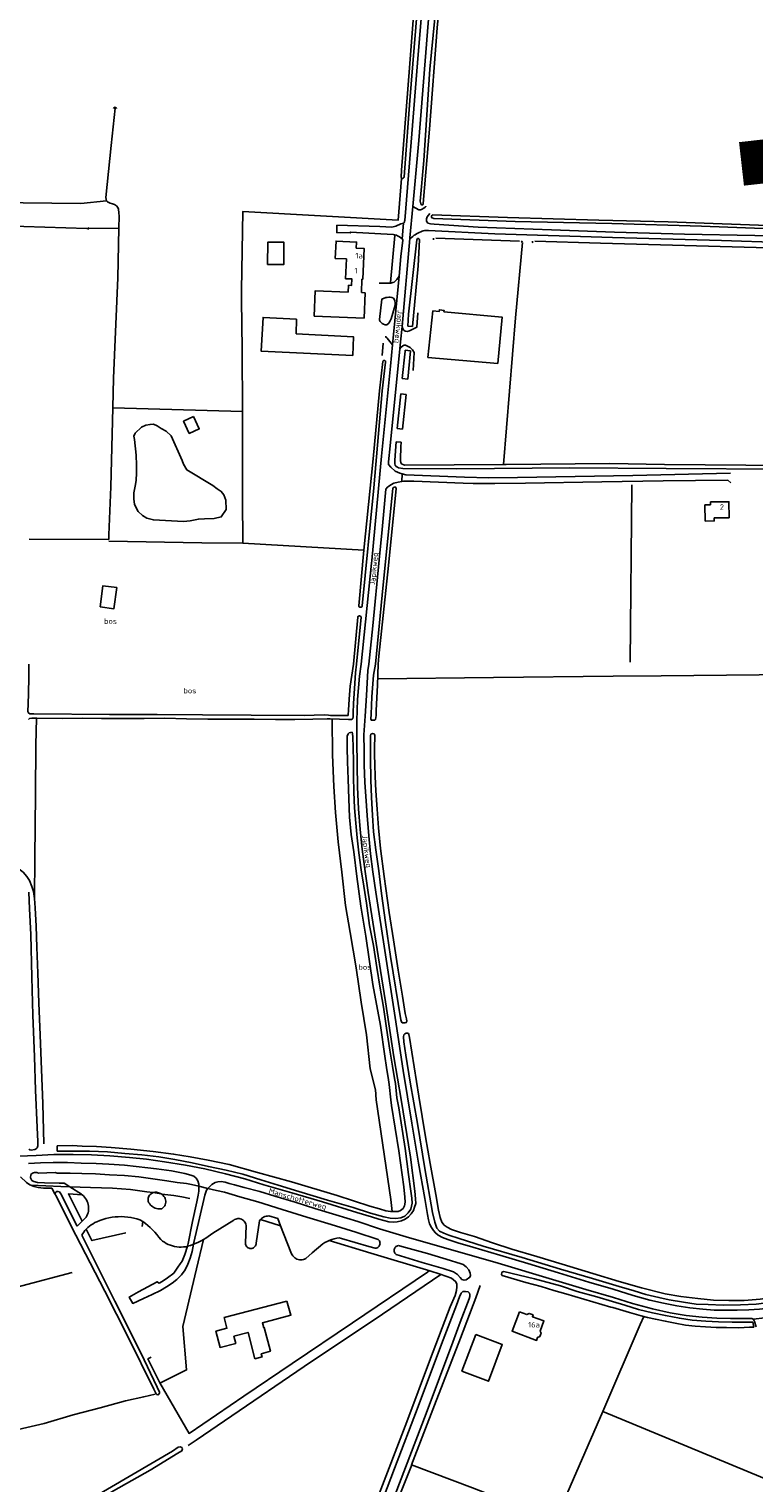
# Model space of a CAD drawing. Header units: metres. Extents: x 226218 to 240385, y 439369 to 449677.
# Tile 201 of 256: x 234162 to 234493, y 444626 to 445290. Entities that reach past the tile are written whole.
import ezdxf

# ---------------------------------------------------------------- set-up
doc = ezdxf.new("R2010")
doc.units = ezdxf.units.M
doc.header["$MEASUREMENT"] = 0
for name, color, linetype in [('BIJGEBOUW', 4, 'Continuous'), ('CULTUURAANDUIDING', 253, 'Continuous'), ('DAKRAND', 4, 'Continuous'), ('DAKRAND-BYG', 4, 'Continuous'), ('FUNKTIEAAND', 253, 'Continuous'), ('Goud-ontwerp', 2, 'Continuous'), ('HEG', 253, 'Continuous'), ('HOOFDGEBOUW', 4, 'Continuous'), ('HUISNUMMER', 253, 'Continuous'), ('INSTEEKSLOOT', 153, 'Continuous'), ('KANTVERH', 253, 'Continuous'), ('KANTWATER', 153, 'Continuous'), ('KUNSTWERK', 253, 'Continuous'), ('MIDSLTGREPPEL', 253, 'Continuous'), ('OVLIJNOBJ', 253, 'Continuous'), ('RASTER', 253, 'Continuous'), ('STRAATNAAM', 253, 'Continuous')]:
    doc.layers.add(name, color=color, linetype=linetype)
doc.styles.get("Standard").update_dxf_attribs({"font": 'iso.shx'})

msp = doc.modelspace()

# ---------------------------------------------------------------- linework, layer by layer
at = {"layer": 'BIJGEBOUW'}
msp.add_lwpolyline([(234366.02, 444693.77), (234378.19, 444689.18), (234371.88, 444672.46), (234359.71, 444677.06), (234366.02, 444693.77)], dxfattribs=at)
at = {"layer": 'DAKRAND'}
for p, q in [((234313.82, 445169.82), (234315.57, 445169.75)), ((234315.57, 445169.75), (234315.13, 445158.15)), ((234315.13, 445158.15), (234292.19, 445158.99))]:
    msp.add_line(p, q, dxfattribs=at)
for points in [[(234311.49, 445190.14), (234311.65, 445192.91), (234302.28, 445193.34), (234301.9, 445185.46), (234306.94, 445185.26)], [(234292.19, 445158.99), (234292.74, 445170.67), (234307.82, 445170.06)], [(234473.34, 445072.84), (234470.76, 445072.8), (234470.89, 445065.45), (234474.98, 445065.52), (234474.95, 445066.93)]]:
    msp.add_lwpolyline(points, dxfattribs=at)
at = {"layer": 'DAKRAND-BYG'}
for points in [[(234270.96, 445182.7), (234278.34, 445182.66), (234278.39, 445192.83), (234271.02, 445192.86), (234270.96, 445182.7)], [(234346.39, 445161.46), (234349.38, 445161.21), (234349.47, 445161.98), (234351.55, 445161.71), (234351.52, 445161.06), (234378.16, 445158.55), (234376.11, 445137.48), (234344.18, 445140.19), (234346.39, 445161.46)], [(234284.03, 445150.92), (234310.25, 445149.61), (234309.9, 445141.1), (234268.11, 445143.02), (234268.89, 445158.51), (234284.12, 445157.68), (234284.03, 445150.92)], [(234237.14, 445113.2), (234239.75, 445107.58), (234235.21, 445105.48), (234232.61, 445111.09), (234237.14, 445113.2)], [(234194.45, 445026.27), (234195.78, 445035.92), (234202.09, 445035.05), (234200.76, 445025.4), (234194.45, 445026.27)]]:
    msp.add_lwpolyline(points, dxfattribs=at)
at = {"layer": 'Goud-ontwerp', "color": 10, "linetype": 'Continuous', "const_width": 20}
msp.add_lwpolyline([(234829.19, 444624.33), (235678.714, 445986.057), (236140.02, 445416.081), (234487.429, 445228.623)], dxfattribs=at)
at = {"layer": 'HEG'}
for p, q in [((234327.18, 445174.42), (234329.06, 445195.97)), ((234323.69, 445146.76), (234323.28, 445141.16))]:
    msp.add_line(p, q, dxfattribs=at)
at = {"layer": 'HOOFDGEBOUW'}
for p, q in [((234307.82, 445170.06), (234307.95, 445173.17)), ((234481.73, 445066.97), (234474.95, 445066.93))]:
    msp.add_line(p, q, dxfattribs=at)
for points in [[(234311.49, 445190.14), (234315.02, 445190), (234314.45, 445175.94), (234314.07, 445175.96), (234313.82, 445169.82)], [(234307.95, 445173.17), (234309.36, 445173.11), (234309.48, 445176.06), (234306.57, 445176.18), (234306.94, 445185.26)], [(234473.34, 445072.84), (234473.34, 445074.2), (234481.66, 445074.3), (234481.73, 445066.97)], [(234279.74, 444708.98), (234251.16, 444701.5), (234252.43, 444696.63), (234247.35, 444695.29), (234249.29, 444687.87), (234256.43, 444689.74), (234255.57, 444693.03), (234262.03, 444694.72), (234265.17, 444682.69), (234268.43, 444683.54), (234268.05, 444685.01), (234272.29, 444686.12), (234269.46, 444696.94), (234269.23, 444696.88), (234268.61, 444699.11), (234281.64, 444702.57), (234279.74, 444708.98)], [(234385.99, 444704.17), (234382.66, 444695.29), (234393.82, 444691.1), (234394.32, 444692.43), (234395.27, 444692.87), (234395.86, 444694.42), (234395.44, 444695.35), (234397.17, 444699.97), (234391.93, 444701.94), (234392.23, 444702.74), (234390.42, 444703.42), (234389.32, 444702.92), (234385.99, 444704.17)]]:
    msp.add_lwpolyline(points, dxfattribs=at)
at = {"layer": 'INSTEEKSLOOT'}
for p, q in [((234337.18, 445154.4), (234339.74, 445182.02)), ((234332.51, 445130.55), (234333.8, 445143.07)), ((234333.8, 445143.07), (234333.83, 445143.48)), ((234336.3, 445143.18), (234334.99, 445130.29)), ((234322.14, 445125.01), (234323.62, 445138.3)), ((234324.9, 445138.03), (234323.34, 445124.95)), ((234332.51, 445130.55), (234334.99, 445130.29)), ((234330.15, 445107.67), (234331.79, 445123.58)), ((234331.79, 445123.58), (234334.28, 445123.33)), ((234334.28, 445123.33), (234332.65, 445107.41)), ((234330.15, 445107.67), (234332.65, 445107.41)), ((234329.07, 445093.25), (234329.69, 445101.68)), ((234329.69, 445101.68), (234332.04, 445101.44)), ((234332.04, 445101.44), (234331.83, 445099.35)), ((234452.26, 445091.26), (234514.97, 445090.8)), ((234452.98, 445089.5), (234514.96, 445089.05)), ((234310.21, 445000), (234312.14, 445021.52)), ((234313.72, 445021.47), (234311.62, 445000)), ((234299.67, 444976.67), (234307.82, 444976.63)), ((234326.46, 444808.07), (234327.24, 444801.02)), ((234329.35, 444808.5), (234330.02, 444801.96)), ((234174.83, 444777.52), (234174.9, 444780.02)), ((234180.67, 444761.29), (234178.09, 444762.92)), ((234186, 444757.93), (234180.67, 444761.29)), ((234186.34, 444757.65), (234186, 444757.93)), ((234236.15, 444762.33), (234239.57, 444761.52)), ((234239.57, 444761.52), (234243.75, 444760.54)), ((234243.75, 444760.54), (234247.63, 444759.63)), ((234222.59, 444751.28), (234222.16, 444751.24)), ((234184.03, 444743.34), (234186.27, 444745.53)), ((234186.27, 444745.53), (234188.13, 444747.35)), ((234212.69, 444746.22), (234213.95, 444745.38)), ((234245.9, 444740.12), (234255.48, 444746.03)), ((234261.2, 444743.67), (234260.87, 444735.45)), ((234265.71, 444735.53), (234267.33, 444745.79)), ((234267.33, 444745.79), (234267.71, 444746.29)), ((234275.67, 444746.8), (234271.57, 444747.94)), ((234275.67, 444746.8), (234276.92, 444743.52)), ((234186.09, 444739.21), (234201.62, 444708.16)), ((234233.59, 444733.9), (234234.36, 444734.1)), ((234201.3, 444708.8), (234201.62, 444708.16))]:
    msp.add_line(p, q, dxfattribs=at)
for points in [[(234343.24, 445368.04), (234339.75, 445323.97), (234335.76, 445272.46), (234332.07, 445225.72), (234332.04, 445222.5), (234332.19, 445222.02), (234332.43, 445221.91), (234332.65, 445221.99), (234332.86, 445222.14), (234333.15, 445222.39), (234333.32, 445222.7), (234336, 445257.55), (234339.28, 445298.6), (234342.76, 445342.82), (234345.3, 445365.02)], [(234353.07, 445361.65), (234349.46, 445317.09), (234345.12, 445271.99), (234342.31, 445230.14), (234340.69, 445211.62), (234340.75, 445211), (234340.94, 445210.35), (234341.46, 445209.85), (234342.01, 445210.17), (234341.99, 445210.47), (234344.93, 445244.44), (234348.41, 445290.78), (234352.86, 445336.82), (234355.67, 445364.91)], [(234200.63, 445253.97), (234200.73, 445254.19), (234200.89, 445254.35), (234201.11, 445254.46), (234201.34, 445254.49), (234201.57, 445254.44), (234201.78, 445254.32), (234201.93, 445254.14), (234202.01, 445253.91)], [(234507.53, 445200.11), (234453.93, 445202.2), (234422.32, 445202.96), (234380.62, 445204.09), (234346.3, 445205.3), (234345.96, 445205.02), (234345.85, 445204.74), (234345.91, 445204.13), (234346.11, 445203.94), (234346.87, 445203.65), (234383.99, 445202.29), (234428.28, 445201.4), (234469.21, 445200.21), (234505.35, 445198.75)], [(234339.74, 445182.02), (234340.39, 445193.91), (234340.2, 445194.32), (234339.78, 445194.59), (234339.46, 445194.48), (234339.23, 445194.26), (234339.08, 445193.89), (234335.39, 445160.02), (234335, 445154.5)], [(234323.62, 445138.3), (234323.69, 445138.5), (234323.82, 445138.66), (234323.99, 445138.77), (234324.19, 445138.83), (234324.4, 445138.81), (234324.59, 445138.74), (234324.75, 445138.61), (234324.86, 445138.44), (234324.91, 445138.24), (234324.9, 445138.03)], [(234312.61, 445026.71), (234314.89, 445052.22), (234319.13, 445093.81), (234322.14, 445125.01)], [(234323.34, 445124.95), (234319.53, 445080.65), (234314.23, 445026.66)], [(234331.83, 445099.35), (234331.66, 445093.76), (234331.67, 445093.02), (234331.8, 445092.23), (234332.03, 445091.77), (234332.47, 445091.39), (234333.18, 445091.14), (234333.7, 445091.05), (234378.76, 445091.33)], [(234452.98, 445089.5), (234408.99, 445089.83), (234357.46, 445089.35), (234332.67, 445089.54), (234330.82, 445089.72), (234330.32, 445090.05), (234329.76, 445090.45), (234329.31, 445090.97), (234329.13, 445091.59), (234329.1, 445092.32), (234329.07, 445093.25)], [(234378.76, 445091.33), (234379.98, 445091.34), (234427.25, 445091.73), (234452.26, 445091.26)], [(234320.3, 445000), (234323.73, 445036.3), (234328.22, 445080.37), (234328.4, 445080.68), (234328.76, 445080.99), (234329.13, 445081.02), (234329.53, 445080.82), (234329.75, 445080.38), (234326.15, 445045.18), (234321.79, 445003.74), (234321.48, 445000)], [(234312.61, 445026.71), (234312.7, 445026.49), (234312.86, 445026.31), (234313.05, 445026.17), (234313.28, 445026.1), (234313.52, 445026.09), (234313.76, 445026.15), (234313.96, 445026.27), (234314.13, 445026.45), (234314.23, 445026.66)], [(234312.14, 445021.52), (234312.23, 445021.75), (234312.39, 445021.94), (234312.6, 445022.07), (234312.83, 445022.13), (234313.08, 445022.12), (234313.31, 445022.04), (234313.5, 445021.9), (234313.65, 445021.7), (234313.72, 445021.47)], [(234164.14, 444977.4), (234162.35, 444977.43), (234161.74, 444977.81), (234161.49, 444978.43), (234161.49, 444979.26), (234161.55, 444981.12), (234161.88, 444993.49), (234161.92, 445000)], [(234307.82, 444976.63), (234307.84, 444976.92), (234307.95, 444979.02), (234308.21, 444984.09), (234308.7, 444990.03), (234310.21, 445000)], [(234311.62, 445000), (234311.16, 444996.12), (234310.68, 444989.01), (234310.23, 444982.08), (234310.06, 444977.76), (234310.01, 444976.08), (234309.89, 444975.24), (234309.66, 444974.89), (234309.33, 444974.79), (234308.77, 444974.76), (234307.93, 444974.79), (234307.93, 444974.79)], [(234321.48, 445000), (234321.18, 444990.49), (234320.56, 444978.89), (234320.5, 444976.67), (234320.2, 444974.8), (234319.97, 444974.49), (234319.43, 444974.42), (234318.94, 444974.43), (234318.41, 444974.47), (234318.09, 444974.92), (234318.21, 444977.25), (234318.62, 444985.09), (234319.27, 444995.08), (234320.3, 445000)], [(234299.67, 444976.67), (234298.81, 444976.81), (234296.79, 444976.85), (234287.73, 444976.63), (234263.44, 444976.69), (234241.22, 444976.89), (234220.48, 444977.09), (234198.79, 444977.05), (234164.14, 444977.4)], [(234161.71, 444974.77), (234162.29, 444975.28), (234163.31, 444975.47), (234165.55, 444975.41), (234177.3, 444975.23), (234186.47, 444975.42), (234195.18, 444975.3), (234204.43, 444975.2), (234214.55, 444975.29), (234223.96, 444975.37), (234233.96, 444975.14), (234243.71, 444974.95), (234253.89, 444974.98), (234264.81, 444974.9)], [(234264.81, 444974.9), (234274.59, 444974.85), (234283.39, 444974.83), (234291.63, 444974.92), (234298.11, 444975.03), (234299.6, 444975.08)], [(234329.35, 444808.5), (234328.95, 444810.75), (234328.03, 444816.32), (234326.84, 444823.75), (234325.27, 444833.73), (234323.89, 444843.29), (234322.21, 444853.01), (234320.87, 444861.48), (234319.28, 444871.58), (234317.52, 444880.73), (234316.11, 444890.91), (234314.86, 444898.6), (234313.66, 444906.07), (234312.65, 444913.91), (234311.86, 444920.76), (234311.22, 444927.46), (234310.62, 444934.38), (234310.42, 444941.59), (234310.19, 444948.85), (234310.17, 444955.66), (234310.1, 444961.94), (234309.93, 444966.92), (234309.82, 444968.23), (234309.53, 444968.93), (234308.97, 444968.92), (234308.26, 444968.72), (234307.73, 444968.25), (234307.35, 444967.24), (234307.25, 444965.47), (234307.33, 444962.05), (234307.46, 444955.43), (234307.71, 444947.57)], [(234334.53, 444836.89), (234334.31, 444836.32), (234333.73, 444836.16), (234333, 444836.16), (234332.47, 444836.27), (234332.06, 444836.68), (234331.8, 444837.55), (234327.16, 444866.51), (234324.79, 444882.09), (234323.05, 444895.27), (234321.74, 444905.6), (234320.43, 444915.25), (234319.35, 444923.4), (234318.82, 444931), (234318.42, 444939.09), (234318.11, 444947.28), (234317.98, 444957.14), (234317.94, 444963.08), (234317.97, 444966.45), (234318, 444967.47), (234318.17, 444968.02), (234318.56, 444968.3), (234319.09, 444968.33), (234319.58, 444968.22), (234319.84, 444967.93), (234319.98, 444967.44), (234320.02, 444966.79), (234319.86, 444962.09), (234319.87, 444958.66), (234319.91, 444954.22), (234320.04, 444948.67), (234320.4, 444942.14)], [(234307.71, 444947.57), (234308.04, 444938.51), (234308.43, 444930.11), (234309.11, 444922.29), (234310.38, 444914.31), (234311.77, 444903.06), (234313.61, 444889.56), (234315.84, 444875.79), (234319.08, 444853.77), (234322.52, 444835.01), (234324.45, 444821.02), (234325.31, 444815.76), (234326.21, 444810.17), (234326.46, 444808.07)], [(234320.4, 444942.14), (234320.95, 444933.87), (234321.62, 444925.33), (234322.49, 444915.81), (234324.19, 444903.02), (234326.57, 444886.65), (234328.48, 444874.1), (234330.64, 444860.26), (234332.54, 444848.33), (234333.79, 444840.4), (234334.38, 444837.98), (234334.53, 444836.89)], [(234161.93, 444895.85), (234162.26, 444888.3), (234162.77, 444876.51), (234163.21, 444857.04), (234163.71, 444839.74), (234164.47, 444820.66), (234164.97, 444805.5), (234165.79, 444788.39), (234166.09, 444782.02), (234166.02, 444779.95), (234165.78, 444779.12), (234165.32, 444778.55), (234164.71, 444778.33), (234163.02, 444778.07), (234162.31, 444778.2), (234161.9, 444778.5)], [(234454.34, 444709.63), (234449.74, 444710.75), (234443.7, 444712.09), (234438.48, 444713.79), (234431.59, 444715.76), (234419.36, 444719.41), (234404.72, 444723.67), (234387.29, 444728.99), (234369.46, 444734.22), (234358.47, 444737.61), (234353.68, 444739.2), (234351.51, 444740.06), (234349.56, 444741.08), (234348.34, 444742.35), (234347.33, 444745.09), (234346.27, 444749.52), (234342.81, 444769.7), (234339.48, 444790.18), (234336.16, 444809.11), (234334.13, 444821.4), (234333.27, 444827.55), (234333.12, 444829.73), (234333.26, 444830.74), (234333.65, 444831.22), (234334.28, 444831.51), (234334.81, 444831.54), (234335.27, 444831.37), (234335.54, 444830.83), (234335.75, 444829.56), (234340.05, 444802.72), (234343.08, 444784.04), (234345.23, 444771.86)], [(234327.09, 444750.04), (234329.35, 444749.98), (234330.62, 444750.07), (234331.72, 444750.44), (234332.83, 444751.34), (234333.56, 444752.6), (234333.81, 444754.33), (234333.63, 444756.59), (234333.17, 444761.24), (234330.96, 444777.64), (234327.63, 444798.41), (234327.24, 444801.02)], [(234330.02, 444801.96), (234330.89, 444797.43), (234333.74, 444778.73), (234335.39, 444766.95), (234336.44, 444759.22), (234336.83, 444756.08), (234337.01, 444753.76), (234336.33, 444751.12), (234335.19, 444749.34), (234333.68, 444747.87), (234331.82, 444747.13), (234329.53, 444746.84)], [(234174.83, 444777.52), (234176.4, 444777.49), (234181.3, 444777.57), (234189.69, 444777.52)], [(234327.09, 444750.04), (234324.91, 444750.35), (234322.03, 444751.24), (234317.65, 444752.41), (234302.8, 444757.27), (234281.84, 444763.55), (234266.33, 444767.77), (234253.42, 444771.42), (234243.85, 444773.43), (234235.62, 444774.9), (234228.03, 444776.23), (234218.72, 444777.45), (234208.53, 444778.51), (234199.57, 444779.28), (234192.86, 444779.62), (234186.27, 444779.81), (234181.76, 444780.08), (234174.9, 444780.02)], [(234189.69, 444777.52), (234197.8, 444777.23), (234205.83, 444776.57), (234213.6, 444775.93), (234221.31, 444774.91), (234228.6, 444773.78), (234236.54, 444772.16), (234243.96, 444770.54), (234252.03, 444768.95), (234259.72, 444767.06), (234267.87, 444764.51), (234275.77, 444762.1), (234285.21, 444759.08), (234298.34, 444755.21), (234310.02, 444751.8), (234317.91, 444749.28), (234324.07, 444747.58), (234326.98, 444746.94), (234329.53, 444746.84)], [(234345.23, 444771.86), (234347.86, 444757.7), (234349.07, 444750.63), (234349.75, 444747.3), (234350.57, 444745.15), (234351.62, 444743.77), (234352.99, 444742.84), (234355.04, 444741.84), (234359.1, 444740.37), (234365.48, 444738.51), (234373.74, 444735.74), (234382.55, 444732.75), (234393.98, 444729.41), (234405.55, 444725.96), (234419.55, 444721.72), (234431.61, 444718.05), (234441.78, 444715.13), (234452.58, 444712.41), (234459.69, 444711.22)], [(234178.09, 444762.92), (234175.81, 444762.89), (234169.09, 444763.07), (234165.92, 444763.25), (234164.27, 444763.68), (234163.29, 444764.17), (234162.68, 444765.43), (234162.84, 444766.85), (234163.52, 444767.54), (234164.46, 444767.82), (234165.57, 444767.74), (234166.32, 444767.54), (234173.98, 444767.78), (234174.84, 444767.51), (234180.87, 444767.49), (234186.1, 444767.35), (234192.42, 444767.16), (234198.71, 444766.78), (234205.59, 444766.37)], [(234205.59, 444766.37), (234212.1, 444765.78), (234218.48, 444764.96), (234224.96, 444764.04), (234229.7, 444763.32), (234233.99, 444762.72), (234236.15, 444762.33)], [(234201.62, 444708.16), (234213, 444685.47), (234220.54, 444669.73), (234221.56, 444667.4), (234221.54, 444666.93), (234221.36, 444666.52), (234221.13, 444666.31), (234220.84, 444666.24), (234220.4, 444666.39), (234220.14, 444666.63), (234219, 444668.83), (234207.24, 444692.54), (234196.61, 444713.6), (234181.15, 444743.61), (234174.56, 444756.8), (234173.84, 444758.09), (234173.87, 444758.33), (234174.2, 444758.79), (234174.58, 444759.07), (234175.27, 444759.11), (234175.85, 444759.03), (234176.3, 444758.55), (234176.76, 444757.58), (234177.86, 444755.29), (234184.03, 444743.34)], [(234188.13, 444747.35), (234188.48, 444748.02), (234188.76, 444748.72), (234188.98, 444749.44), (234189.13, 444750.18), (234189.21, 444750.94), (234189.23, 444751.69), (234189.17, 444752.45), (234189.04, 444753.2), (234188.84, 444753.92), (234188.57, 444754.63), (234188.24, 444755.32), (234187.85, 444755.96), (234187.4, 444756.57), (234186.9, 444757.14), (234186.34, 444757.65)], [(234216.46, 444754.5), (234216.38, 444755.01), (234216.38, 444755.51), (234216.45, 444756.02), (234216.59, 444756.51), (234216.8, 444756.97), (234217.07, 444757.4), (234217.41, 444757.78), (234217.79, 444758.12), (234218.22, 444758.39), (234218.69, 444758.6)], [(234218.69, 444758.6), (234219.18, 444758.74), (234219.69, 444758.81), (234220.21, 444758.8), (234220.72, 444758.72), (234221.21, 444758.57), (234221.67, 444758.34)], [(234221.67, 444758.34), (234222.03, 444758.2), (234222.38, 444758.03)], [(234222.38, 444758.03), (234222.85, 444757.71), (234223.28, 444757.34), (234223.65, 444756.9), (234223.96, 444756.42), (234224.2, 444755.9), (234224.37, 444755.35), (234224.45, 444754.79), (234224.46, 444754.22), (234224.39, 444753.65), (234224.24, 444753.1), (234224.01, 444752.58)], [(234247.63, 444759.63), (234251.24, 444758.77), (234258.23, 444756.74), (234266.48, 444754.39), (234277.56, 444750.93), (234288.92, 444747.33), (234300.05, 444743.98)], [(234222.16, 444751.24), (234221.52, 444751.22), (234220.89, 444751.28), (234220.27, 444751.4), (234219.66, 444751.58), (234219.08, 444751.83), (234218.53, 444752.15), (234218.01, 444752.52), (234217.55, 444752.95), (234217.13, 444753.43), (234216.76, 444753.95), (234216.46, 444754.5)], [(234224.01, 444752.58), (234223.57, 444752.1), (234223.1, 444751.67), (234222.59, 444751.28)], [(234188.09, 444741.9), (234188.81, 444742.61), (234189.57, 444743.27), (234190.38, 444743.87), (234191.23, 444744.41), (234192.12, 444744.9), (234193.04, 444745.32)], [(234193.04, 444745.32), (234194.36, 444745.86), (234195.72, 444746.34), (234197.1, 444746.74), (234198.5, 444747.08), (234199.92, 444747.33), (234201.34, 444747.51), (234202.78, 444747.61), (234204.21, 444747.64), (234205.65, 444747.59), (234207.08, 444747.47), (234208.51, 444747.27), (234209.92, 444746.99), (234211.31, 444746.64), (234212.69, 444746.22)], [(234213.95, 444745.38), (234215.13, 444744.51), (234216.27, 444743.6), (234217.37, 444742.63), (234218.42, 444741.62), (234219.43, 444740.56), (234220.39, 444739.46), (234221.31, 444738.32), (234222.17, 444737.14)], [(234255.48, 444746.03), (234255.93, 444746.32), (234256.42, 444746.53), (234256.93, 444746.68), (234257.45, 444746.74), (234257.98, 444746.73), (234258.51, 444746.64), (234259.01, 444746.47), (234259.49, 444746.23), (234259.92, 444745.93), (234260.31, 444745.56), (234260.63, 444745.15), (234260.89, 444744.68), (234261.09, 444744.19), (234261.2, 444743.67)], [(234267.71, 444746.29), (234268.15, 444746.73), (234268.64, 444747.1), (234269.17, 444747.42), (234269.74, 444747.66), (234270.34, 444747.83), (234270.95, 444747.92), (234271.57, 444747.94)], [(234276.92, 444743.52), (234279.88, 444735.7), (234281.92, 444730.69)], [(234300.05, 444743.98), (234311.3, 444740.53), (234321.51, 444737.23)], [(234186.09, 444739.21), (234186.53, 444739.92), (234187.01, 444740.61), (234187.53, 444741.27), (234188.09, 444741.9)], [(234222.17, 444737.14), (234222.97, 444736.5), (234223.81, 444735.93), (234224.7, 444735.42), (234225.61, 444734.97), (234226.56, 444734.59), (234227.53, 444734.28), (234228.52, 444734.04), (234229.52, 444733.86), (234230.54, 444733.77), (234231.56, 444733.74), (234232.58, 444733.78), (234233.59, 444733.9)], [(234237.19, 444735.01), (234238.34, 444735.47), (234239.47, 444735.97), (234240.58, 444736.53), (234241.66, 444737.13)], [(234241.66, 444737.13), (234242.77, 444737.81), (234243.84, 444738.53), (234244.89, 444739.3), (234245.9, 444740.12)], [(234296.2, 444735.29), (234297.15, 444735.83), (234298.14, 444736.32), (234299.15, 444736.76)], [(234299.15, 444736.76), (234300.26, 444737.16), (234301.39, 444737.5), (234302.54, 444737.78), (234303.69, 444737.99)], [(234320.18, 444733.2), (234317.23, 444734.06), (234304.78, 444737.62), (234303.69, 444737.99)], [(234320.18, 444733.2), (234320.59, 444733.26), (234320.99, 444733.39), (234321.36, 444733.6), (234321.68, 444733.87), (234321.94, 444734.19), (234322.15, 444734.56), (234322.28, 444734.96), (234322.33, 444735.38), (234322.31, 444735.8), (234322.21, 444736.21), (234322.04, 444736.59), (234321.8, 444736.93), (234321.51, 444737.23)], [(234234.36, 444734.1), (234235.78, 444734.52), (234237.19, 444735.01)], [(234260.87, 444735.45), (234260.91, 444735.03), (234261.03, 444734.62), (234261.21, 444734.24), (234261.45, 444733.89), (234261.76, 444733.59), (234262.11, 444733.36), (234262.5, 444733.18), (234262.91, 444733.08), (234263.33, 444733.05), (234263.75, 444733.09), (234264.16, 444733.21), (234264.54, 444733.39), (234264.88, 444733.65), (234265.18, 444733.95), (234265.41, 444734.3), (234265.58, 444734.69), (234265.68, 444735.1), (234265.71, 444735.53)], [(234281.92, 444730.69), (234282.19, 444730.17), (234282.53, 444729.69), (234282.93, 444729.25), (234283.38, 444728.87), (234283.87, 444728.54), (234284.4, 444728.28), (234284.96, 444728.09), (234285.54, 444727.97), (234286.13, 444727.92), (234286.72, 444727.95), (234287.3, 444728.04), (234287.86, 444728.22), (234288.4, 444728.46)], [(234288.4, 444728.46), (234291.39, 444731.1), (234296.2, 444735.29)], [(234329.67, 444730.42), (234329.36, 444730.69), (234329.11, 444731.02), (234328.92, 444731.38), (234328.8, 444731.78), (234328.76, 444732.19), (234328.79, 444732.6), (234328.89, 444733), (234329.07, 444733.37), (234329.32, 444733.7), (234329.61, 444733.99), (234329.96, 444734.21), (234330.34, 444734.36), (234330.75, 444734.45)], [(234363.6, 444720.76), (234363.37, 444719.94), (234361.7, 444718.82), (234360.74, 444718.67), (234359.75, 444718.92), (234358.87, 444719.9), (234357.75, 444721.18), (234355.86, 444722.36), (234351.2, 444723.99), (234341.53, 444726.76), (234329.67, 444730.42)], [(234330.75, 444734.45), (234332.23, 444734.01), (234344, 444730.77), (234354.55, 444727.68), (234357.47, 444726.62), (234358.9, 444726.31), (234360.27, 444725.83), (234361.72, 444724.67), (234362.9, 444723.31), (234363.5, 444721.89), (234363.6, 444720.76)], [(234392.86, 444719.24), (234378.86, 444722.6), (234378.43, 444722.49), (234378.17, 444722.29), (234378.01, 444721.97), (234377.83, 444721.39), (234377.93, 444720.95), (234378.17, 444720.71), (234388.97, 444717.6)], [(234388.97, 444717.6), (234395.94, 444715.66), (234401.77, 444713.87), (234407.23, 444712.35), (234407.29, 444712.33)], [(234492.54, 444699.39), (234491.54, 444699.41), (234488.86, 444699.37), (234483.14, 444699.4), (234476.98, 444699.55), (234471.12, 444699.95), (234464.93, 444700.41), (234459.05, 444701.23), (234452.71, 444702.43), (234446.72, 444703.77), (234440.43, 444705.28), (234434.2, 444707.13), (234428.44, 444708.81), (234421.36, 444711.05), (234412.44, 444713.51), (234404.72, 444716.02), (234392.86, 444719.24)], [(234358.94, 444699.4), (234362.99, 444710.06), (234363.31, 444711.18), (234363.38, 444711.98), (234363.13, 444712.63), (234362.51, 444713.22), (234361.36, 444713.46), (234360.21, 444713.45), (234359.41, 444712.72), (234358.63, 444711.08), (234357.22, 444707.15), (234350.41, 444689.32), (234339.76, 444660.91), (234328.92, 444632.53), (234318.4, 444604.91)], [(234407.23, 444712.35), (234427.82, 444706.32), (234428.6, 444706.11), (234436.28, 444703.86), (234441.68, 444702.3), (234444.43, 444701.57), (234448.13, 444700.74), (234452.61, 444699.9), (234457.09, 444698.99), (234461.83, 444698.13), (234466.33, 444697.53), (234470.94, 444697.26), (234475.81, 444697.07), (234480.57, 444696.95), (234486.18, 444696.89), (234491.05, 444697.17), (234493.08, 444697.2)], [(234454.34, 444709.63), (234460.88, 444708.56), (234466.71, 444707.73), (234472.2, 444707.47), (234479.12, 444707.24), (234487.05, 444707.29), (234494.12, 444707.66), (234499.95, 444708.38), (234505.39, 444709.09), (234507.84, 444709.55), (234508.82, 444709.92), (234509.12, 444710.51), (234509.11, 444711.22), (234508.7, 444711.65), (234507.97, 444711.66), (234502.5, 444710.84), (234495.95, 444710), (234488.71, 444709.37), (234481.64, 444709.3), (234474.61, 444709.46), (234467.5, 444710.17), (234459.69, 444711.22)], [(234296.4, 444535.45), (234306.02, 444561.07), (234316.61, 444588.02), (234329.26, 444620.76), (234343.45, 444657.63), (234355.63, 444690.23), (234358.94, 444699.4)], [(234232.16, 444641.61), (234231.76, 444642.22), (234231.08, 444642.51), (234230.08, 444642.29), (234227.47, 444640.49), (234150.16, 444595.27), (234136.64, 444587.48), (234122.61, 444579.85), (234084.68, 444560.11), (234083.47, 444558.9), (234083.81, 444557.86), (234085.37, 444558.03), (234091.85, 444561.53), (234118.53, 444574.62), (234151.05, 444592.55), (234173.15, 444606.04), (234182.39, 444611.42), (234200.62, 444622.39), (234217.32, 444631.74), (234229.97, 444639.64), (234231.76, 444640.6), (234232.16, 444641.61)]]:
    msp.add_lwpolyline(points, dxfattribs=at)
at = {"layer": 'KANTVERH'}
for p, q in [((234335.94, 445194.52), (234332.37, 445154.36)), ((234332.42, 445194.36), (234332.57, 445194.23)), ((234332.36, 445083.56), (234332.49, 445087.01)), ((234239.51, 444762.52), (234239.57, 444761.52))]:
    msp.add_line(p, q, dxfattribs=at)
for points in [[(234332.42, 445194.36), (234333.09, 445201.53), (234333.35, 445201.9), (234333.52, 445202.19), (234333.58, 445202.41), (234333.68, 445202.76), (234336.59, 445238.52), (234339.7, 445278.61), (234343.79, 445327.66), (234347.59, 445372.81)], [(234350.72, 445371.24), (234347.72, 445334.18), (234343.96, 445289.09), (234339.99, 445239.35), (234337.27, 445209.22)], [(234337.27, 445209.22), (234335.97, 445194.85), (234335.94, 445194.52)], [(234337.27, 445209.22), (234339.99, 445207.68), (234340.79, 445207.66), (234341.3, 445207.86), (234342.39, 445208.46), (234342.93, 445208.88), (234343.18, 445209.16), (234343.22, 445209.27)], [(234345.14, 445206.02), (234343.8, 445204.51), (234343.54, 445203.6), (234343.63, 445202.43), (234344.2, 445201.56), (234345.45, 445201.28), (234347.02, 445201.09), (234367.13, 445199.76), (234400.66, 445198.53), (234429.44, 445197.45), (234461.34, 445196.52), (234493.5, 445195.97), (234526.02, 445194.81), (234568.02, 445193.81), (234609.23, 445192.6), (234653.23, 445191.81), (234695.69, 445189.91), (234736.13, 445188.71), (234778.23, 445187.41), (234826.47, 445186.41)], [(234333.09, 445201.53), (234331.89, 445201.2), (234329.61, 445200.16), (234327.71, 445199.7), (234322.17, 445199.97), (234302.61, 445200.59), (234302.59, 445197.27), (234308.74, 445197.1), (234308.77, 445197.49), (234328.4, 445196.43), (234329.78, 445196), (234330.38, 445195.7), (234331.26, 445195.28), (234331.87, 445194.83), (234332.42, 445194.36)], [(234826.28, 445184.22), (234782.55, 445185.27), (234741.15, 445186.33), (234688.35, 445187.9), (234637.35, 445189.73), (234586.88, 445190.84), (234533.44, 445191.87), (234478.25, 445193.64), (234428.47, 445195.03), (234374.7, 445196.72), (234344.54, 445198.28), (234342.76, 445198.28), (234342, 445198.06), (234341.63, 445197.87), (234340.91, 445197.6), (234340.15, 445197.27), (234339.61, 445197), (234338.93, 445196.61), (234338.31, 445196.22), (234337.95, 445196.01), (234337.34, 445195.52), (234336.64, 445195.08), (234336.54, 445194.91), (234335.94, 445194.52)], [(234328.04, 445146.01), (234331.04, 445177.3), (234331.9, 445186.34), (234332.74, 445193.73), (234332.57, 445194.23)], [(234331.04, 445177.3), (234330.06, 445175.78), (234328.73, 445174.59), (234328.14, 445174.39), (234327.75, 445174.23), (234327.26, 445174.12), (234321.89, 445174.14)], [(234325.37, 445155.09), (234324.62, 445155.11), (234323.93, 445155.36), (234323.38, 445155.79), (234322.81, 445156.24), (234322.46, 445156.68), (234322.16, 445157.18), (234322.07, 445157.59), (234323.22, 445166.86), (234324.95, 445167.6), (234325.55, 445167.67), (234326.3, 445167.7), (234327.03, 445167.68), (234327.79, 445167.52), (234328.44, 445167.22), (234329.06, 445166.15), (234329.25, 445165.05), (234329.29, 445164.04), (234327.41, 445157.78), (234326.95, 445156.97), (234326.28, 445155.91), (234325.37, 445155.09)], [(234332.37, 445154.36), (234332.72, 445153.24), (234333.18, 445152.67), (234333.81, 445152.22), (234334.79, 445152.11), (234335.86, 445152.33), (234339.07, 445154.03), (234339.67, 445160.65)], [(234324.73, 445149.68), (234325.1, 445149.55), (234325.34, 445149.38), (234325.62, 445149.09), (234328.04, 445146.01)], [(234332.37, 445154.36), (234331.75, 445147.41), (234331.42, 445144.07)], [(234318.58, 445047.41), (234323.05, 445095.17), (234327.09, 445136.16), (234328.04, 445146.01)], [(234331.42, 445144.07), (234326.98, 445099.85), (234326.25, 445092.5)], [(234331.42, 445144.07), (234331.88, 445144.7), (234332.71, 445145.48), (234333.4, 445145.84), (234333.89, 445145.85), (234336.04, 445144.7), (234337.11, 445143.7), (234337.93, 445142.47), (234337.41, 445134.23)], [(234331.39, 445087.33), (234329.17, 445088.31), (234327.32, 445090.06), (234326.25, 445091.32), (234326.25, 445092.5)], [(234325.03, 445080.02), (234325.76, 445080.98), (234327.31, 445082.02), (234328.63, 445082.69), (234330.63, 445083.27)], [(234330.63, 445083.27), (234332.36, 445083.56), (234333.02, 445083.66)], [(234334.04, 445086.57), (234332.49, 445087.01), (234331.39, 445087.33)], [(234333.02, 445083.66), (234337.75, 445083.63), (234360.26, 445082.8), (234364.87, 445082.66), (234374.84, 445082.57), (234388.7, 445082.75), (234423.58, 445083.43), (234451.63, 445083.82), (234481.12, 445084.09), (234482.55, 445082.89)], [(234482.46, 445087.36), (234437.78, 445086.28), (234385.14, 445085.41), (234372.04, 445085.2), (234360.88, 445085.56), (234334.04, 445086.57)], [(234325.03, 445080.02), (234323.23, 445061.67), (234321.89, 445047.72)], [(234313.72, 445000), (234318.46, 445046.16), (234318.58, 445047.41)], [(234321.89, 445047.72), (234318.99, 445017.6), (234317.23, 445000)], [(234313.72, 445000), (234312.91, 444994.56), (234312.11, 444983.93), (234311.66, 444974.25), (234311.7, 444964.56), (234311.84, 444954.37), (234312, 444943.9), (234312.56, 444933.94), (234313.32, 444924.47), (234314.14, 444915.48), (234315.52, 444905.34), (234316.94, 444895.72), (234319.07, 444882.26), (234321.49, 444866.77), (234324.77, 444845.82)], [(234317.23, 445000), (234316.81, 444997.19), (234316.09, 444985.81), (234315.5, 444976.36), (234315, 444967.81), (234315.09, 444960.62), (234315.07, 444954.1), (234315.36, 444945.99), (234315.77, 444939.7), (234316.38, 444930.88), (234317.21, 444921.58), (234317.96, 444913.41), (234319, 444905.24), (234320.39, 444895.97), (234324.54, 444869.18), (234329.19, 444838.58), (234332.92, 444814.4), (234336.8, 444790.35), (234339.89, 444772.02), (234342.76, 444755.99), (234344, 444748.65), (234344.44, 444746.24), (234344.89, 444744.41), (234345.91, 444742.74), (234346.8, 444741.34), (234347.65, 444740.2), (234348.95, 444739.12), (234350.79, 444738.16), (234353.35, 444737.19), (234357.79, 444735.71), (234364.69, 444733.66), (234377.05, 444730.11)], [(234318.37, 444747.58), (234321.71, 444746.48), (234324.02, 444745.85), (234326.28, 444745.26), (234328.3, 444745.13), (234330.1, 444745.21), (234332.09, 444745.75), (234333.77, 444746.45), (234335.3, 444747.6), (234336.62, 444748.96), (234337.55, 444750.4), (234338.11, 444752.04), (234338.63, 444753.69), (234338.6, 444755.78), (234338.24, 444759.25), (234336.22, 444774.84), (234332.02, 444801.12), (234328.63, 444820.72), (234324.77, 444845.82)], [(234157.3, 444775.25), (234165.25, 444775.65), (234173.32, 444776.03), (234182.19, 444776.05), (234190.55, 444775.94), (234198.97, 444775.46), (234207.9, 444774.69), (234215.71, 444773.83), (234223.82, 444772.68), (234233.4, 444771.19), (234242.27, 444769.44), (234251.76, 444767.16), (234260.54, 444764.86), (234269.33, 444762.2), (234282.09, 444758.49), (234296.12, 444754.37), (234311.68, 444749.57), (234318.37, 444747.58)], [(234161.83, 444771.85), (234167.3, 444772.22), (234172.96, 444772.34), (234179.55, 444772.36), (234185.8, 444772.11), (234192.67, 444771.86), (234198.52, 444771.59), (234205.54, 444771.12), (234211, 444770.62), (234216.21, 444769.96), (234220.28, 444769.52), (234227.04, 444768.52), (234233.22, 444767.41), (234235.88, 444766.66), (234237.29, 444766.11), (234238.3, 444765.23), (234239.04, 444764.04), (234239.51, 444762.52)], [(234243.75, 444760.54), (234244.21, 444761.18), (234245.56, 444762.31), (234247.03, 444763.27), (234248.28, 444763.56), (234249.74, 444763.63), (234251.56, 444763.33), (234253.47, 444762.85), (234255.89, 444762.25), (234260.32, 444761.03), (234267.45, 444759.08), (234274.28, 444756.99), (234283.52, 444754.19), (234292.55, 444751.3), (234302.07, 444748.46), (234312.2, 444745.43), (234322.08, 444742.05), (234335.76, 444737.98)], [(234239.57, 444761.52), (234239.61, 444760.91), (234239.63, 444759.25), (234239.29, 444757.51), (234238.6, 444754.47), (234236.73, 444745.38), (234234.75, 444735.37), (234234.36, 444734.1)], [(234237.19, 444735.01), (234237.35, 444735.76), (234239.82, 444746.93), (234242.33, 444757.44), (234243.11, 444759.68), (234243.75, 444760.54)], [(234335.76, 444737.98), (234374.83, 444726.88), (234402.6, 444718.5), (234416.36, 444714.37), (234428.98, 444710.68), (234437.71, 444707.98), (234446.77, 444705.57), (234454.89, 444703.75), (234462.1, 444702.55), (234469.42, 444701.7), (234476.15, 444701.24), (234482.38, 444701.13), (234487.92, 444701.13), (234492.14, 444701.17), (234492.81, 444700.87), (234498.09, 444701.39), (234499.42, 444702.06), (234507.63, 444702.92), (234511.46, 444703.31)], [(234214.36, 444710.2), (234218.25, 444712.02), (234222.04, 444713.92), (234224.75, 444715.59), (234227.35, 444717.27), (234229.44, 444718.87), (234231.64, 444721.11), (234233.3, 444723.35), (234234.48, 444725.86), (234235.57, 444728.6), (234236.45, 444731.68), (234237.19, 444735.01)], [(234234.36, 444734.1), (234233.2, 444730.32), (234232, 444727.31), (234231.08, 444726.1)], [(234211.95, 444713.29), (234220.56, 444717.89), (234221.21, 444717.34), (234221.45, 444717.29), (234222.76, 444717.96), (234225.29, 444719.7), (234228.09, 444721.88), (234230.03, 444724.53), (234231.08, 444726.1)], [(234377.05, 444730.11), (234389.85, 444726.21), (234403.79, 444722.02), (234417.64, 444717.76), (234428.83, 444714.45), (234438.02, 444711.61), (234445.63, 444709.55), (234451.79, 444708.16), (234457.86, 444706.94), (234463.78, 444706.03), (234469.74, 444705.34), (234474.97, 444704.95), (234479.78, 444704.89), (234485.53, 444704.9), (234490.77, 444705.06), (234495.63, 444705.32), (234499.69, 444705.83)], [(234211.95, 444713.29), (234207.79, 444710.87), (234209.35, 444708), (234214.36, 444710.2)], [(234492.83, 444700.87), (234492.85, 444700.71), (234493.07, 444700.3), (234493.35, 444699.66), (234494.08, 444697.3)]]:
    msp.add_lwpolyline(points, dxfattribs=at)
at = {"layer": 'KANTWATER'}
msp.add_lwpolyline([(234232.54, 445065.22), (234235.55, 445065.53), (234239.34, 445066.38), (234242.11, 445066.52), (234246.55, 445066.55), (234249.78, 445067.37), (234252.02, 445070.71), (234251.93, 445075), (234251.03, 445077.51), (234249.82, 445079.03), (234247.99, 445080.23), (234245.96, 445081.65), (234234.01, 445088.84), (234232.55, 445091.51), (234232.01, 445093.05), (234226.95, 445104.34), (234224.65, 445106.59), (234222.39, 445107.77), (234220.48, 445109), (234218.88, 445109.66), (234217.26, 445109.64), (234215.35, 445109.28), (234213.42, 445108.28), (234210.48, 445105.68), (234209.95, 445104.31), (234210.11, 445102.79), (234210.96, 445095.57), (234211.11, 445090.96), (234211.08, 445087.46), (234210.93, 445084.03), (234210.5, 445081.4), (234209.82, 445078.3), (234209.84, 445075.43), (234210.2, 445073.21), (234211.03, 445071.13), (234211.91, 445069.8), (234213.83, 445067.96), (234215.81, 445066.78), (234218.84, 445065.96), (234232.54, 445065.22)], dxfattribs=at)
at = {"layer": 'KUNSTWERK'}
for p, q in [((234335, 445154.5), (234337.18, 445154.4)), ((234333.83, 445143.48), (234336.3, 445143.18)), ((234492.54, 444699.39), (234493.08, 444697.2))]:
    msp.add_line(p, q, dxfattribs=at)
at = {"layer": 'MIDSLTGREPPEL'}
for p, q in [((234199.55, 445237.02), (234201.42, 445254.13)), ((234386.02, 445193.36), (234347.85, 445194.65)), ((234198.39, 445057.07), (234162.14, 445057.15))]:
    msp.add_line(p, q, dxfattribs=at)
for points in [[(234199.55, 445237.02), (234197.07, 445213.32), (234197.35, 445211.76), (234197.89, 445211.23), (234199.02, 445210.75), (234200.14, 445210.41), (234201.02, 445210.11), (234201.91, 445209.52), (234202.57, 445208.77), (234202.83, 445207.9), (234203.04, 445206.27), (234203.19, 445204.82), (234203.08, 445199.28)], [(234142.48, 445209.97), (234145.96, 445211), (234185.74, 445210.5), (234197.35, 445211.76)], [(234000, 445203.96), (234021.9, 445203.52), (234073.4, 445202.06), (234117.9, 445201.13), (234159.65, 445200), (234188.43, 445199.11)], [(234188.98, 445199.61), (234189.16, 445199.23), (234189.14, 445198.91), (234189.09, 445198.79), (234189.04, 445198.71)], [(234203.08, 445199.28), (234202.61, 445176.65), (234200.66, 445130.74), (234200.28, 445117.17)], [(234346.82, 445194.64), (234346.76, 445194.32), (234346.74, 445193.89)], [(234387.23, 445193.47), (234387.05, 445193.02), (234386.85, 445192.8)], [(234392.04, 445193.37), (234391.94, 445193.15), (234392.03, 445192.95), (234392.15, 445192.64), (234392.18, 445192.53)], [(234653.77, 445186.5), (234610.13, 445187.43), (234567.5, 445188.75), (234510.41, 445190.05), (234461.33, 445191.32), (234422.96, 445192.43), (234392.97, 445193.39)], [(234200.28, 445117.17), (234199.3, 445081.11), (234198.41, 445059.19), (234198.39, 445057.07)]]:
    msp.add_lwpolyline(points, dxfattribs=at)
at = {"layer": 'OVLIJNOBJ'}
for p, q in [((234188.43, 445199.11), (234203.08, 445199.28)), ((234299.6, 444975.08), (234308.11, 444974.78)), ((234320.19, 444805.67), (234320.61, 444800.95)), ((234320.61, 444800.95), (234327.23, 444755.41)), ((234218.69, 444758.6), (234222.38, 444758.03)), ((234327.23, 444755.41), (234327.83, 444750.02))]:
    msp.add_line(p, q, dxfattribs=at)
for points in [[(234198.4, 445056.22), (234240.93, 445055.43), (234259.73, 445055.3), (234314.89, 445052.22)], [(234164.43, 444893.28), (234164.7, 444911.52), (234165, 444940.64), (234165.11, 444963), (234165.44, 444975.34)], [(234300.42, 444975.05), (234300.66, 444958.7), (234301.29, 444944.24), (234301.98, 444932.35), (234303.26, 444918.84), (234304.89, 444905.04), (234306.63, 444889.77), (234308.72, 444877.42), (234311.43, 444861.28), (234313.76, 444845.61), (234316.13, 444830.68), (234317.82, 444815.19), (234320.19, 444805.64)], [(234162.79, 444762), (234176.56, 444761.4), (234180.67, 444761.29)], [(234180.67, 444761.29), (234190.04, 444761.02), (234200.08, 444760.63), (234208.33, 444760.03), (234215.76, 444759.05), (234218.69, 444758.6)], [(234222.38, 444758.03), (234222.67, 444757.98), (234228.13, 444757.24), (234231.86, 444756.67), (234235.43, 444755.89)], [(234081.04, 444563.43), (234057.14, 444624.95), (234063.49, 444626.47), (234082.21, 444630.92), (234096.85, 444634.52), (234114.99, 444639.55), (234129.08, 444643.3), (234142.23, 444646.65), (234154.99, 444650), (234168.97, 444653.13), (234182.16, 444657.06), (234194.57, 444660.31), (234206.04, 444663.53), (234214.42, 444665.39), (234219.6, 444666.46)], [(234336.84, 444634.19), (234322.12, 444597.17), (234319.42, 444589.15), (234320.21, 444589.1)]]:
    msp.add_lwpolyline(points, dxfattribs=at)
at = {"layer": 'RASTER'}
for p, q in [((234436.61, 445000.91), (234437.37, 445082.07)), ((234213.61, 444743.08), (234213.95, 444745.38)), ((234276.92, 444743.52), (234267.71, 444746.29)), ((234318.07, 444730.9), (234299.15, 444736.76))]:
    msp.add_line(p, q, dxfattribs=at)
for points in [[(234200.28, 445117.17), (234259.56, 445115.53), (234259.35, 445143.76), (234259, 445166.53), (234259.1, 445170.93), (234259.7, 445206.9), (234330.66, 445202.96), (234332.19, 445222.02)], [(234378.76, 445091.33), (234384.27, 445158.23), (234387.41, 445192.78)], [(234259.56, 445115.53), (234259.44, 445075.86), (234259.73, 445055.3)], [(234321.37, 444993.44), (234374.17, 444994.01), (234428.87, 444994.57)], [(234428.86, 444994.57), (234450.7, 444994.67), (234495.53, 444995.26), (234531.03, 444995.61), (234532.83, 444995.72), (234541.15, 444970.57), (234552.49, 444937.64), (234567.56, 444894.24)], [(234000, 444906.47), (234023.93, 444907.33), (234072.25, 444907.52), (234112.41, 444907.74), (234150.62, 444908.02), (234152.46, 444907.92), (234155, 444907.4), (234157.47, 444906.37), (234159.36, 444905.03), (234161.01, 444903.05), (234162.2, 444901.26), (234163.3, 444898.56), (234163.98, 444896.13), (234164.48, 444892.98), (234164.8, 444888.71), (234165.3, 444880.36), (234165.59, 444870.81), (234165.99, 444858.95), (234166.52, 444845.36), (234167.03, 444830.55), (234167.73, 444814.89), (234168.34, 444799.41), (234168.78, 444780.96)], [(234158.1, 444765.9), (234160.78, 444763.3), (234162.34, 444762.18), (234164.38, 444761.35), (234166.17, 444761.01), (234168.58, 444760.73), (234170.86, 444760.64), (234172.39, 444760.6), (234173.84, 444758.09)], [(234186.27, 444745.53), (234179.99, 444758), (234186.34, 444757.65)], [(234188.09, 444741.9), (234190.73, 444736.67), (234206.23, 444740.31)], [(234241.66, 444737.13), (234238.44, 444723.79), (234232.23, 444697.38), (234233.97, 444677.58), (234221.75, 444671.63)], [(234321.18, 444619.03), (234334.58, 444653.88), (234345.33, 444682.77), (234354.41, 444706.48), (234356.6, 444711.67), (234357.29, 444713.87), (234357.47, 444715.57), (234357.34, 444716.99), (234356.84, 444718.08), (234355.93, 444718.83), (234354.91, 444719.49), (234349.86, 444721.3), (234345.12, 444722.93), (234318.07, 444730.9)], [(233995.85, 444684.35), (234032.15, 444683.18), (234034.87, 444683.39), (234085.24, 444696.5), (234135.6, 444709.92), (234181.75, 444722.16)], [(234221.78, 444671.64), (234235.12, 444648.62), (234260.1, 444665.6), (234282.17, 444680.49), (234309.73, 444699.08), (234344.08, 444722.27), (234344.99, 444722.97)], [(234234.65, 444643.04), (234238.34, 444645.58), (234254.64, 444656.71), (234287.75, 444679.15), (234323.4, 444703.04), (234350.12, 444721.21)], [(234442.82, 444702), (234441.2, 444698.36), (234424.05, 444658.54), (234402.51, 444608.96), (234364.51, 444623.68), (234336.76, 444634.22), (234347.16, 444661.49), (234359.1, 444692.14), (234366.02, 444710.54), (234368.1, 444716.14)], [(234221.78, 444671.64), (234216.27, 444682.66), (234217.75, 444683.37)], [(234424.05, 444658.54), (234463.03, 444642.53), (234502.31, 444626.18), (234545.12, 444608.6), (234562.44, 444601.39), (234578.7, 444630.52), (234573.23, 444633.88), (234578.72, 444638.58)]]:
    msp.add_lwpolyline(points, dxfattribs=at)

# ---------------------------------------------------------------- texts
at = {"layer": 'CULTUURAANDUIDING'}
msp.add_text('bos', height=2.5, dxfattribs=at).set_placement((234196.23, 445018.47))
at = {"layer": 'FUNKTIEAAND'}
msp.add_text('bos', height=2.5, dxfattribs=at).set_placement((234312.42, 444860.44))
at = {"layer": 'HUISNUMMER'}
for s, p in [('1a', (234311.08, 445185.45)), ('1', (234310.62, 445178.63)), ('2', (234477.53, 445070.59)), ('16a', (234390, 444697))]:
    msp.add_text(s, height=2.5, dxfattribs=at).set_placement(p)
at = {"layer": 'STRAATNAAM'}
for s, rotation, p in [('Japikweg', 264.0899, (234330.46, 445161.92)), ('Japikweg', 84.5461, (234320.03, 445035.96)), ('bos', 359.8853, (234232.51, 444986.73)), ('Japikweg', 277.5795, (234314.02, 444921.92)), ('Manschotterweg', 343.7398, (234271.24, 444758.4))]:
    msp.add_text(s, height=2.5, rotation=rotation, dxfattribs=at).set_placement(p)

doc.saveas('drawing.dxf')
